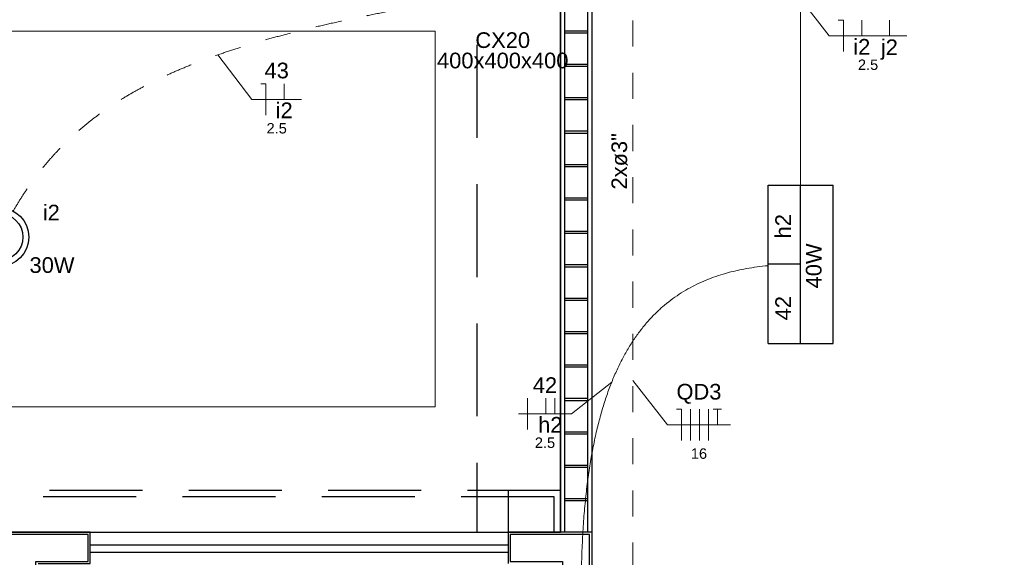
# Model space of a CAD drawing. Header units: feet. Extents: x -18 to 1038, y -110 to 48.
# Tile 41 of 199: x 0.02 to 4.74, y 3.65 to 6.22. Entities that reach past the tile are written whole.
import ezdxf

# ---------------------------------------------------------------- set-up
doc = ezdxf.new("R2010")
doc.units = ezdxf.units.FT
doc.header["$MEASUREMENT"] = 0
doc.linetypes.add('HIDDEN', pattern=[0.9525, 0.635, -0.3175])
doc.linetypes.add('JIS_02_1.2', pattern=[0.25, 0.125, -0.125])
for name, color, linetype, lineweight in [('0.1', 1, 'Continuous', 9), ('02', 2, 'Continuous', 20), ('EL-Condutos', 4, 'Continuous', 5), ('EL-Fios (Fase 1)', 7, 'Continuous', 5), ('EL-Fios (Fase 2)', 7, 'Continuous', 5), ('EL-Fios (Fase 3)', 7, 'Continuous', 5), ('EL-Fios (Neutro)', 7, 'Continuous', 5), ('EL-Fios (Retorno)', 7, 'Continuous', 5), ('EL-Fios (Terra)', 7, 'Continuous', 5), ('EL-Textos conduto', 7, 'Continuous', 5), ('EL-Textos fios', 7, 'Continuous', 5), ('Textos', 7, 'Continuous', 5)]:
    doc.layers.add(name, color=color, linetype=linetype, lineweight=lineweight)
for name, color, linetype in [('JANELA', 3, 'Continuous'), ('P-SIMBOL', 5, 'Continuous'), ('parede', 5, 'Continuous'), ('porta', 3, 'Continuous'), ('PROJEÇÃO', 6, 'HIDDEN')]:
    doc.layers.add(name, color=color, linetype=linetype)
doc.styles.add('Arial', font='arial.ttf')

msp = doc.modelspace()

# ---------------------------------------------------------------- linework, layer by layer
at = {"layer": '0.1', "color": 251}
msp.add_lwpolyline([(-2.6872, 4.3706), (2.0128, 4.3706), (2.0128, 6.1706), (-2.6872, 6.1706)], close=True, dxfattribs=at)
at = {"layer": '02', "color": 251}
msp.add_line((0.3628, 3.7706), (2.3628, 3.7706), dxfattribs=at)
at = {"layer": 'Defpoints', "color": 251}
msp.add_lwpolyline([(-2.6872, 18.1708), (10.8428, 18.1708), (10.8428, 6.7706), (4.9128, 6.7706), (4.9128, 3.7706), (28.8428, 3.7706), (28.8426, -7.6295), (-2.6872, -7.6295), (-2.6872, 3.7706), (2.6128, 3.7706), (2.6128, 6.7706), (-2.6872, 6.7706)], close=True, dxfattribs=at)
at = {"layer": 'EL-Condutos', "linetype": 'JIS_02_1.2'}
for points in [[(2.9594, 9.7209), (2.9594, 9.2195), (2.9594, 8.7499), (2.9594, 8.3096), (2.9594, 7.8965), (2.9594, 7.5083), (2.9594, 7.1428), (2.9594, 6.7976), (2.9594, 6.4705), (2.9594, 6.1592), (2.9594, 5.8616), (2.9594, 5.5752), (2.9594, 5.2979), (2.9594, 5.0274), (2.9594, 4.7615), (2.9594, 4.4977), (2.9594, 4.234), (2.9594, 3.9681), (2.9594, 3.6975), (2.9594, 3.4203), (2.9594, 3.1339), (2.9594, 2.8362), (2.9594, 2.525), (2.9594, 2.1979), (2.9594, 1.8527), (2.9594, 1.4872), (2.9594, 1.099), (2.9594, 0.6859), (2.9594, 0.2456), (2.9594, -0.2241), (2.9594, -0.7254)], [(-0.006, 5.3092), (0.0293, 5.3675), (0.0663, 5.4235), (0.1052, 5.4771), (0.1459, 5.5285), (0.1887, 5.5777), (0.2336, 5.6248), (0.2807, 5.6699), (0.3301, 5.7131), (0.3819, 5.7544), (0.4363, 5.794), (0.4932, 5.8319), (0.5529, 5.8682), (0.6154, 5.9029), (0.6808, 5.9362), (0.7492, 5.9682), (0.8207, 5.9988), (0.8954, 6.0283), (0.9734, 6.0566), (1.0548, 6.0839), (1.1397, 6.1102), (1.2282, 6.1357), (1.3205, 6.1603), (1.4165, 6.1842), (1.5164, 6.2075), (1.6203, 6.2302), (1.7283, 6.2524), (1.8405, 6.2742), (1.957, 6.2957), (2.0779, 6.317), (2.2032, 6.3381)]]:
    msp.add_spline(points, degree=3, dxfattribs=at)
at = {"layer": 'EL-Condutos', "linetype": 'Continuous'}
for points in [[(3.7628, 7.2403), (3.7628, 7.1618), (3.7628, 7.0871), (3.7628, 7.0159), (3.7628, 6.9479), (3.7628, 6.8829), (3.7628, 6.8207), (3.7628, 6.7608), (3.7628, 6.7032), (3.7628, 6.6474), (3.7628, 6.5932), (3.7628, 6.5404), (3.7628, 6.4887), (3.7628, 6.4378), (3.7628, 6.3874), (3.7628, 6.3373), (3.7628, 6.2872), (3.7628, 6.2369), (3.7628, 6.186), (3.7628, 6.1342), (3.7628, 6.0814), (3.7628, 6.0273), (3.7628, 5.9715), (3.7628, 5.9138), (3.7628, 5.854), (3.7628, 5.7917), (3.7628, 5.7267), (3.7628, 5.6588), (3.7628, 5.5876), (3.7628, 5.5128), (3.7628, 5.4343)], [(2.7129, 3.5167), (2.7146, 3.6283), (2.7187, 3.7346), (2.725, 3.8358), (2.7336, 3.9319), (2.7444, 4.0232), (2.7573, 4.1097), (2.7723, 4.1915), (2.7894, 4.2687), (2.8085, 4.3415), (2.8296, 4.41), (2.8527, 4.4742), (2.8776, 4.5344), (2.9045, 4.5905), (2.9331, 4.6428), (2.9636, 4.6914), (2.9958, 4.7363), (3.0297, 4.7777), (3.0652, 4.8156), (3.1024, 4.8503), (3.1412, 4.8818), (3.1815, 4.9102), (3.2232, 4.9357), (3.2665, 4.9583), (3.3112, 4.9782), (3.3572, 4.9955), (3.4046, 5.0103), (3.4533, 5.0228), (3.5032, 5.033), (3.5543, 5.041), (3.6066, 5.047)]]:
    msp.add_spline(points, degree=3, dxfattribs=at)
at = {"layer": 'EL-Fios (Fase 1)'}
msp.add_line((3.2358, 4.2106), (3.2358, 4.3606), dxfattribs=at)
at = {"layer": 'EL-Fios (Fase 2)'}
for p, q in [((2.4557, 4.2627), (2.4557, 4.4127)), ((3.2787, 4.2106), (3.2787, 4.3606))]:
    msp.add_line(p, q, dxfattribs=at)
at = {"layer": 'EL-Fios (Fase 3)'}
msp.add_line((3.3216, 4.2106), (3.3216, 4.3606), dxfattribs=at)
at = {"layer": 'EL-Fios (Neutro)'}
for p, q in [((3.943, 6.2225), (3.968, 6.2225)), ((3.968, 6.0725), (3.968, 6.2225)), ((1.1785, 5.9183), (1.2035, 5.9183)), ((1.2035, 5.7683), (1.2035, 5.9183)), ((3.168, 4.3606), (3.193, 4.3606)), ((3.193, 4.2106), (3.193, 4.3606))]:
    msp.add_line(p, q, dxfattribs=at)
at = {"layer": 'EL-Fios (Retorno)'}
for p, q in [((4.0555, 6.1475), (4.0555, 6.2225)), ((4.1876, 6.1475), (4.1876, 6.2225)), ((1.291, 5.8433), (1.291, 5.9183)), ((2.5432, 4.3377), (2.5432, 4.4127)), ((2.586, 4.3377), (2.586, 4.4127))]:
    msp.add_line(p, q, dxfattribs=at)
at = {"layer": 'EL-Fios (Terra)'}
msp.add_lwpolyline([(3.3644, 4.2856), (3.3644, 4.3606), (3.3444, 4.3606), (3.3844, 4.3606)], dxfattribs=at)
at = {"layer": 'EL-Textos fios'}
for p, q in [((3.7344, 6.3597), (3.9001, 6.1475)), ((3.9001, 6.1475), (4.2712, 6.1475)), ((0.9728, 6.0564), (1.1356, 5.8433)), ((1.1356, 5.8433), (1.3746, 5.8433)), ((2.8585, 4.4889), (2.6657, 4.3377)), ((2.9594, 4.4977), (3.1251, 4.2856)), ((2.4128, 4.3377), (2.6657, 4.3377)), ((3.1251, 4.2856), (3.4273, 4.2856))]:
    msp.add_line(p, q, dxfattribs=at)
at = {"layer": 'JANELA', "color": 251}
for points in [[(0.1028, 3.6306), (0.3528, 3.6306), (0.3528, 3.7606), (-0.2772, 3.7606), (-0.2772, 3.6306), (-0.0272, 3.6306), (-0.0272, -0.7894), (-0.1272, -0.7894), (-0.1272, -0.9194), (1.7028, -0.9194), (1.7028, -0.7894), (0.1028, -0.7894)], [(2.7528, 3.7606), (2.3728, 3.7606), (2.3728, 3.6306), (2.6228, 3.6306), (2.6228, -0.7894), (2.5228, -0.7894), (2.5228, -0.9194), (2.7528, -0.9194)]]:
    msp.add_lwpolyline(points, close=True, dxfattribs=at)
at = {"layer": 'P-SIMBOL'}
for p, q in [((3.6072, 5.4332), (3.9185, 5.4332)), ((3.6072, 4.6747), (3.6072, 5.4332)), ((3.7628, 4.6747), (3.7628, 5.4332)), ((3.9185, 4.6747), (3.9185, 5.4332)), ((3.7628, 5.054), (3.6072, 5.054)), ((3.6072, 4.6747), (3.9185, 4.6747))]:
    msp.add_line(p, q, dxfattribs=at)
for radius in [0.1412, 0.1125]:
    msp.add_circle((-0.0724, 5.1837), radius, dxfattribs=at)
at = {"layer": 'parede', "color": 251}
for p, q in [((2.6328, 6.7706), (2.6328, 3.7706)), ((2.7428, 6.7706), (2.7428, 3.7706)), ((2.7428, 6.1706), (2.6328, 6.1706)), ((2.7428, 6.1606), (2.6328, 6.1606)), ((2.7428, 6.0106), (2.6328, 6.0106)), ((2.7428, 6.0006), (2.6328, 6.0006)), ((2.7428, 5.8506), (2.6328, 5.8506)), ((2.7428, 5.8406), (2.6328, 5.8406)), ((2.7428, 5.6906), (2.6328, 5.6906)), ((2.7428, 5.6806), (2.6328, 5.6806)), ((2.7428, 5.5306), (2.6328, 5.5306)), ((2.7428, 5.5206), (2.6328, 5.5206)), ((2.7428, 5.3706), (2.6328, 5.3706)), ((2.7428, 5.3606), (2.6328, 5.3606)), ((2.7428, 5.2106), (2.6328, 5.2106)), ((2.7428, 5.2006), (2.6328, 5.2006)), ((2.7428, 5.0506), (2.6328, 5.0506)), ((2.7428, 5.0406), (2.6328, 5.0406)), ((2.7428, 4.8906), (2.6328, 4.8906)), ((2.7428, 4.8806), (2.6328, 4.8806)), ((2.7428, 4.7306), (2.6328, 4.7306)), ((2.7428, 4.7206), (2.6328, 4.7206)), ((2.7428, 4.5706), (2.6328, 4.5706)), ((2.7428, 4.5606), (2.6328, 4.5606)), ((2.7428, 4.4106), (2.6328, 4.4106)), ((2.7428, 4.4006), (2.6328, 4.4006)), ((2.7428, 4.2506), (2.6328, 4.2506)), ((2.7428, 4.2406), (2.6328, 4.2406)), ((2.7428, 4.0906), (2.6328, 4.0906)), ((2.7428, 4.0806), (2.6328, 4.0806)), ((2.7428, 3.9306), (2.6328, 3.9306)), ((2.7428, 3.9206), (2.6328, 3.9206)), ((2.7628, 3.7706), (2.3628, 3.7706)), ((2.3628, 3.7706), (2.3628, 3.6206)), ((2.7628, 3.7706), (2.7628, -0.9294))]:
    msp.add_line(p, q, dxfattribs=at)
msp.add_lwpolyline([(0.1128, 3.6206), (0.3628, 3.6206), (0.3628, 3.7706), (-0.2872, 3.7706), (-0.2872, 3.6206), (-0.0372, 3.6206)], dxfattribs=at)
at = {"layer": 'porta', "color": 251}
for p, q in [((2.6128, 6.7706), (2.6128, 3.7706)), ((2.7628, 6.7706), (2.7628, 3.7706)), ((0.3628, 3.7106), (2.3628, 3.7106)), ((0.3628, 3.6756), (2.3628, 3.6756))]:
    msp.add_line(p, q, dxfattribs=at)
at = {"layer": 'PROJEÇÃO', "color": 251, "ltscale": 0.7}
msp.add_line((2.3628, 3.9708), (2.3628, 3.7706), dxfattribs=at)
for points in [[(2.2128, 6.7706), (2.2128, 3.7706)], [(2.6128, 3.7708), (2.6128, 3.9708), (-2.8872, 3.9708), (-2.8872, 2.9708), (-2.6872, 2.9708)], [(2.5828, 3.7708), (2.5828, 3.9408), (-2.8572, 3.9408), (-2.8572, 3.0008), (-2.6872, 3.0008)]]:
    msp.add_lwpolyline(points, dxfattribs=at)

# ---------------------------------------------------------------- texts
at = {"layer": 'EL-Textos conduto', "insert": (2.9342, 5.5467), "char_height": 0.075, "width": 0.54032, "attachment_point": 8, "rotation": 90.0002, "line_spacing_factor": 0.6, "style": 'Arial'}
msp.add_mtext('2xø3"', dxfattribs=at)
at = {"layer": 'EL-Textos fios', "attachment_point": 8, "line_spacing_factor": 0.6, "style": 'Arial'}
for s, insert, char_height, width in [('i2', (4.0555, 6.0575), 0.075, 0.163034), ('j2', (4.1876, 6.0328), 0.075, 0.163034), ('43', (1.2551, 5.943), 0.075, 0.233003), ('2.5', (4.0857, 5.9835), 0.05, 0.194131), ('i2', (1.291, 5.7533), 0.075, 0.163034), ('2.5', (1.2551, 5.6793), 0.05, 0.194131), ('42', (2.5392, 4.4375), 0.075, 0.233003), ('QD3', (3.2762, 4.3854), 0.075, 0.430907), ('h2', (2.5646, 4.2477), 0.075, 0.233003), ('2.5', (2.5392, 4.1737), 0.05, 0.194131), ('16', (3.2762, 4.1216), 0.05, 0.155335)]:
    msp.add_mtext(s, dxfattribs=dict(at, insert=insert, char_height=char_height, width=width))
at = {"layer": 'Textos', "char_height": 0.075, "attachment_point": 8, "line_spacing_factor": 0.6, "style": 'Arial'}
for s, insert, width in [('CX20', (2.3369, 6.0884), 0.5242), ('400x400x400', (2.3369, 5.9909), 1.258194), ('i2', (0.1763, 5.2638), 0.163034), ('30W', (0.1796, 5.0113), 0.430793)]:
    msp.add_mtext(s, dxfattribs=dict(at, insert=insert, width=width))
at = {"layer": 'Textos', "char_height": 0.075, "attachment_point": 8, "rotation": 90.0002, "line_spacing_factor": 0.6, "style": 'Arial'}
for s, insert, width in [('h2', (3.7166, 5.236), 0.233003), ('40W', (3.8641, 5.0459), 0.430793), ('42', (3.7166, 4.8435), 0.233003)]:
    msp.add_mtext(s, dxfattribs=dict(at, insert=insert, width=width))

doc.saveas('drawing.dxf')
